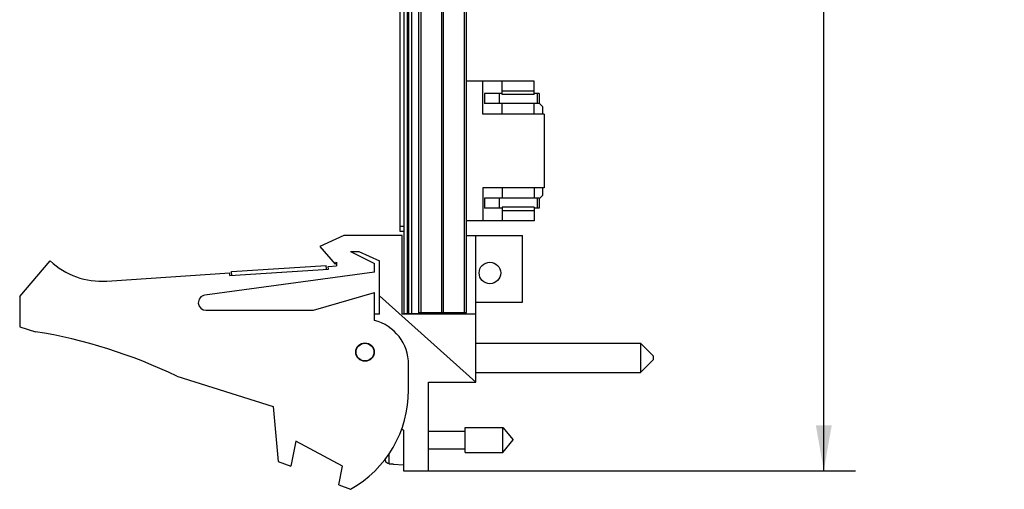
# Model space of a CAD drawing. Header units: inches. Extents: x 0.2 to 16.8, y 0.2 to 10.8.
# Tile 2 of 10: x 7.3 to 11.2, y 2.7 to 4.5. Entities that reach past the tile are written whole.
import ezdxf

# ---------------------------------------------------------------- set-up
doc = ezdxf.new("R2010")
doc.units = ezdxf.units.IN
doc.header["$LTSCALE"] = 0.935
doc.header["$MEASUREMENT"] = 0
doc.layers.get('0').update_dxf_attribs({"linetype": 'CONTINUOUS'})
doc.layers.add('DIMENSIONS', color=7, linetype='CONTINUOUS')
doc.styles.get("Standard").update_dxf_attribs({"font": 'txt', "width": 0.8})
doc.dimstyles.new('DIMSTYLE_2', dxfattribs={"dimtxt": 0.125, "dimasz": 0.18, "dimexe": 0.18, "dimexo": 0.0625, "dimgap": 0.09, "dimtad": 0, "dimtih": 1, "dimtoh": 1, "dimdec": 3, "dimzin": 4, "dimdsep": 46, "dimtxsty": 'STANDARD', "dimblk": '_FILLED', "dimblk1": '_FILLED', "dimblk2": '_FILLED', "dimcen": 0.09, "dimadec": 0, "dimazin": 0, "dimtp": 0.01, "dimtm": 0.01, "dimtfac": 1, "dimtdec": 3, "dimtofl": 0, "dimtmove": 0, "dimatfit": 3, "dimldrblk": '_FILLED', "dimfxl": 1, "dimtolj": 1, "dimtzin": 4, "dimarcsym": 0})

# ---------------------------------------------------------------- blocks, each defined once
blk = doc.blocks.new('_FILLED')
at = {"color": 0, "linetype": 'BYBLOCK'}
blk.add_solid([(0, 0), (-1, 0.174), (-1, -0.174)], dxfattribs=at)
blk = doc.blocks.new('*D3')
at = {"layer": 'DIMENSIONS', "color": 2, "linetype": 'CONTINUOUS'}
for p, q in [((8.9599, 7.8033), (10.5863, 7.8033)), ((10.4613, 7.8033), (10.4613, 5.3959)), ((10.4613, 2.7384), (10.4613, 5.1459)), ((8.8649, 2.7384), (10.5863, 2.7384))]:
    blk.add_line(p, q, dxfattribs=at)
at = {"layer": 'DIMENSIONS', "color": 2, "linetype": 'CONTINUOUS', "xscale": 0.18, "yscale": 0.18, "zscale": 0.18}
for p, rotation in [((10.4613, 7.8033), 90), ((10.4613, 2.7384), 270)]:
    blk.add_blockref('_FILLED', p, dxfattribs=dict(at, rotation=rotation))
at = {"layer": 'DIMENSIONS', "color": 2, "linetype": 'CONTINUOUS', "insert": (10.4613, 5.3334), "char_height": 0.125, "width": 1.425, "attachment_point": 2, "line_spacing_factor": 0.9}
blk.add_mtext('5.065{\\Ftxt.shx;\\W1.000000;\\H0.125000; }[128.65]', dxfattribs=at)

msp = doc.modelspace()

# ---------------------------------------------------------------- linework, layer by layer
at = {"color": 7, "linetype": 'CONTINUOUS'}
for p, q in [((8.7894, 3.6833), (8.7894, 7.7933)), ((8.8044, 3.3603), (8.8044, 7.8033)), ((8.8344, 7.8033), (8.8344, 3.3603)), ((8.8634, 3.3633), (8.8634, 7.3633)), ((9.0514, 3.3633), (9.0514, 7.3633)), ((9.3184, 4.2773), (9.0514, 4.2773)), ((9.1156, 4.1474), (9.1156, 4.2773)), ((9.1924, 4.2242), (9.1924, 4.2773)), ((9.3184, 4.2242), (9.3184, 4.2773)), ((9.3184, 4.2379), (9.1924, 4.2379)), ((9.1924, 4.2281), (9.1215, 4.2281)), ((9.1215, 4.2281), (9.1215, 4.1887)), ((9.3184, 4.2242), (9.1924, 4.2242)), ((9.3381, 4.2281), (9.3184, 4.2281)), ((9.3302, 4.2281), (9.3302, 4.1887)), ((9.3381, 4.2281), (9.3381, 4.1887)), ((9.3381, 4.1887), (9.1215, 4.1887)), ((9.1924, 4.1474), (9.1924, 4.1887)), ((9.3184, 4.1474), (9.3184, 4.1887)), ((9.3514, 4.1773), (9.3381, 4.1907)), ((9.3514, 4.1773), (9.3514, 4.1474)), ((9.3578, 4.1474), (9.1156, 4.1474)), ((9.3578, 4.1474), (9.3578, 3.856)), ((9.3578, 3.856), (9.1156, 3.856)), ((9.1156, 3.856), (9.1156, 3.7261)), ((9.1924, 3.856), (9.1924, 3.8147)), ((9.3184, 3.856), (9.3184, 3.8147)), ((9.3514, 3.856), (9.3514, 3.8263)), ((9.3381, 3.8147), (9.1215, 3.8147)), ((9.1215, 3.8147), (9.1215, 3.7753)), ((9.3302, 3.8147), (9.3302, 3.7753)), ((9.3381, 3.8129), (9.3514, 3.8263)), ((9.3381, 3.8147), (9.3381, 3.7753)), ((9.1924, 3.7753), (9.1215, 3.7753)), ((9.3184, 3.7793), (9.1924, 3.7793)), ((9.1924, 3.7793), (9.1924, 3.7261)), ((9.3184, 3.7793), (9.3184, 3.7261)), ((9.3381, 3.7753), (9.3184, 3.7753)), ((9.3184, 3.7656), (9.1924, 3.7656)), ((9.3184, 3.7261), (9.0514, 3.7261)), ((8.5674, 3.6674), (8.4724, 3.6244)), ((8.7974, 3.6674), (8.5674, 3.6674)), ((8.8044, 3.6833), (8.7894, 3.6833)), ((8.7974, 3.3574), (8.7974, 3.6674)), ((9.0514, 3.6674), (9.2724, 3.6674)), ((9.0884, 3.0884), (9.0884, 3.6674)), ((9.2724, 3.4044), (9.2724, 3.6674)), ((8.4724, 3.6244), (8.5324, 3.5544)), ((8.5934, 3.6044), (8.6256, 3.6044)), ((8.5934, 3.6044), (8.6874, 3.5574)), ((8.6256, 3.6044), (8.7074, 3.5674)), ((7.2874, 3.4274), (7.4074, 3.5674)), ((8.1235, 3.5253), (8.4977, 3.5498)), ((8.4987, 3.5349), (8.4977, 3.5498)), ((8.5055, 3.5453), (8.5374, 3.5474)), ((8.5062, 3.5354), (8.5055, 3.5453)), ((8.5324, 3.5544), (8.5374, 3.562)), ((8.5374, 3.562), (8.5374, 3.5474)), ((8.6874, 3.5224), (8.6874, 3.5574)), ((8.7074, 3.3574), (8.7074, 3.5674)), ((7.631, 3.4881), (8.1163, 3.5198)), ((8.6874, 3.5224), (8.0184, 3.4322)), ((8.117, 3.5099), (8.1163, 3.5198)), ((8.117, 3.5099), (8.5062, 3.5354)), ((8.1245, 3.5104), (8.1235, 3.5253)), ((7.2874, 3.4274), (7.2874, 3.3074)), ((8.4474, 3.3724), (8.6874, 3.4424)), ((8.6874, 3.3324), (8.6874, 3.4424)), ((9.0884, 3.0884), (8.7074, 3.429)), ((9.0884, 3.4044), (9.2724, 3.4044)), ((8.0224, 3.3724), (8.4474, 3.3724)), ((8.7074, 3.3574), (8.6874, 3.3574)), ((9.0884, 3.3574), (8.7974, 3.3574)), ((8.8044, 3.3603), (9.0444, 3.3603)), ((8.8634, 3.3633), (9.0514, 3.3633)), ((8.8704, 3.3633), (8.8704, 3.3603)), ((8.9024, 3.3603), (8.9024, 3.3574)), ((9.0444, 3.3633), (9.0444, 3.3603)), ((7.2874, 3.3074), (7.3494, 3.2879)), ((9.0884, 3.2422), (9.7384, 3.2422)), ((9.7884, 3.1922), (9.7384, 3.2422)), ((9.7384, 3.2422), (9.7384, 3.1272)), ((9.7884, 3.1922), (9.7884, 3.1772)), ((8.8224, 3.0574), (8.8224, 3.1581)), ((9.7884, 3.1772), (9.7384, 3.1272)), ((7.9074, 3.1121), (8.2874, 2.9924)), ((9.0884, 3.1272), (9.7384, 3.1272)), ((8.9004, 3.0884), (9.0884, 3.0884)), ((8.9004, 2.7384), (8.9004, 3.0884)), ((8.2874, 2.9924), (8.3074, 2.7754)), ((8.7956, 2.9042), (8.8024, 2.8984)), ((8.8024, 2.8984), (8.8024, 2.7384)), ((8.9004, 2.8955), (9.0461, 2.8955)), ((9.0461, 2.9096), (9.1942, 2.9096)), ((9.0461, 2.8112), (9.0461, 2.9096)), ((9.1942, 2.9096), (9.2355, 2.8604)), ((9.1942, 2.8112), (9.1942, 2.9096)), ((8.3774, 2.8562), (8.3574, 2.7562)), ((8.5614, 2.7562), (8.3774, 2.8562)), ((9.1942, 2.8112), (9.2355, 2.8604)), ((8.9004, 2.8254), (9.0461, 2.8254)), ((9.0461, 2.8112), (9.1942, 2.8112)), ((8.3074, 2.7754), (8.3574, 2.7562)), ((8.7453, 2.7667), (8.7611, 2.7658)), ((8.7611, 2.7658), (8.7611, 2.7648)), ((8.7611, 2.7648), (8.8024, 2.7624)), ((8.5468, 2.6833), (8.5614, 2.7562)), ((8.8024, 2.7384), (8.9004, 2.7384)), ((8.5468, 2.6833), (8.5934, 2.6654))]:
    msp.add_line(p, q, dxfattribs=at)
at = {"color": 9, "linetype": 'CONTINUOUS'}
for p, q in [((8.8164, 7.8033), (8.8164, 3.3603)), ((8.8224, 7.8033), (8.8224, 3.3603)), ((8.8633, 3.3603), (8.8633, 7.3776)), ((8.8724, 3.3633), (8.8724, 7.3633)), ((8.9543, 3.3633), (8.9543, 7.3633)), ((8.9606, 3.3633), (8.9606, 7.3633)), ((9.0425, 3.3633), (9.0425, 7.3633)), ((9.1806, 4.2281), (9.1806, 4.1887)), ((9.1806, 3.8147), (9.1806, 3.7753)), ((8.8044, 3.7033), (8.7894, 3.7033)), ((8.8804, 3.3633), (8.8804, 3.3603)), ((9.0344, 3.3633), (9.0344, 3.3603)), ((8.7453, 2.7667), (8.7453, 2.8056)), ((8.731, 2.7784), (8.731, 2.7856))]:
    msp.add_line(p, q, dxfattribs=at)
at = {"color": 7, "linetype": 'CONTINUOUS'}
for centre, radius in [((9.1434, 3.5198), 0.0425), ((8.6504, 3.2074), 0.0365), ((8.6504, 3.2074), 0.035)]:
    msp.add_circle(centre, radius, dxfattribs=at)
for centre, radius, start, end in [((7.6114, 3.7874), 0.3, 227.1666, 273.7467), ((8.0224, 3.4024), 0.03, 97.6845, 270), ((8.6424, 3.1581), 0.18, 0, 75.5225), ((7.0261, 1.2879), 2.026, 64.2145, 80.8167), ((8.3724, 3.0574), 0.45, 299.4136, 360), ((9.0328, 2.8604), 0.3127, 194.1753, 195.2119)]:
    msp.add_arc(centre, radius, start, end, dxfattribs=at)
msp.add_open_spline([(8.7453, 2.7667), (8.7449, 2.7667), (8.7441, 2.7668), (8.7429, 2.767), (8.7417, 2.7673), (8.7405, 2.7677), (8.7394, 2.7682), (8.7383, 2.7688), (8.7373, 2.7695), (8.7363, 2.7702), (8.7354, 2.771), (8.7345, 2.7719), (8.7337, 2.7729), (8.733, 2.7739), (8.7324, 2.7749), (8.7318, 2.776), (8.7314, 2.7772), (8.7311, 2.778), (8.731, 2.7784)], degree=3, knots=[0, 0, 0, 0, 0.062499, 0.125, 0.187499, 0.249999, 0.312499, 0.374999, 0.437498, 0.499998, 0.562498, 0.624998, 0.687498, 0.749999, 0.812499, 0.874999, 0.9375, 1, 1, 1, 1], dxfattribs=at)

# ---------------------------------------------------------------- dimensions: what is measured, and where the dimension line sits
at = {"layer": 'DIMENSIONS', "color": 2, "linetype": 'CONTINUOUS'}
dim = msp.add_linear_dim(base=(10.4613, 2.7384), p1=(8.9599, 7.8033), p2=(8.8649, 2.7384), angle=270, dimstyle='DIMSTYLE_2', dxfattribs=at)
dim.commit()
dim.dimension.update_dxf_attribs({"geometry": '*D3', "text_midpoint": (10.3113, 5.2709), "dimtype": 160})

doc.saveas('drawing.dxf')
